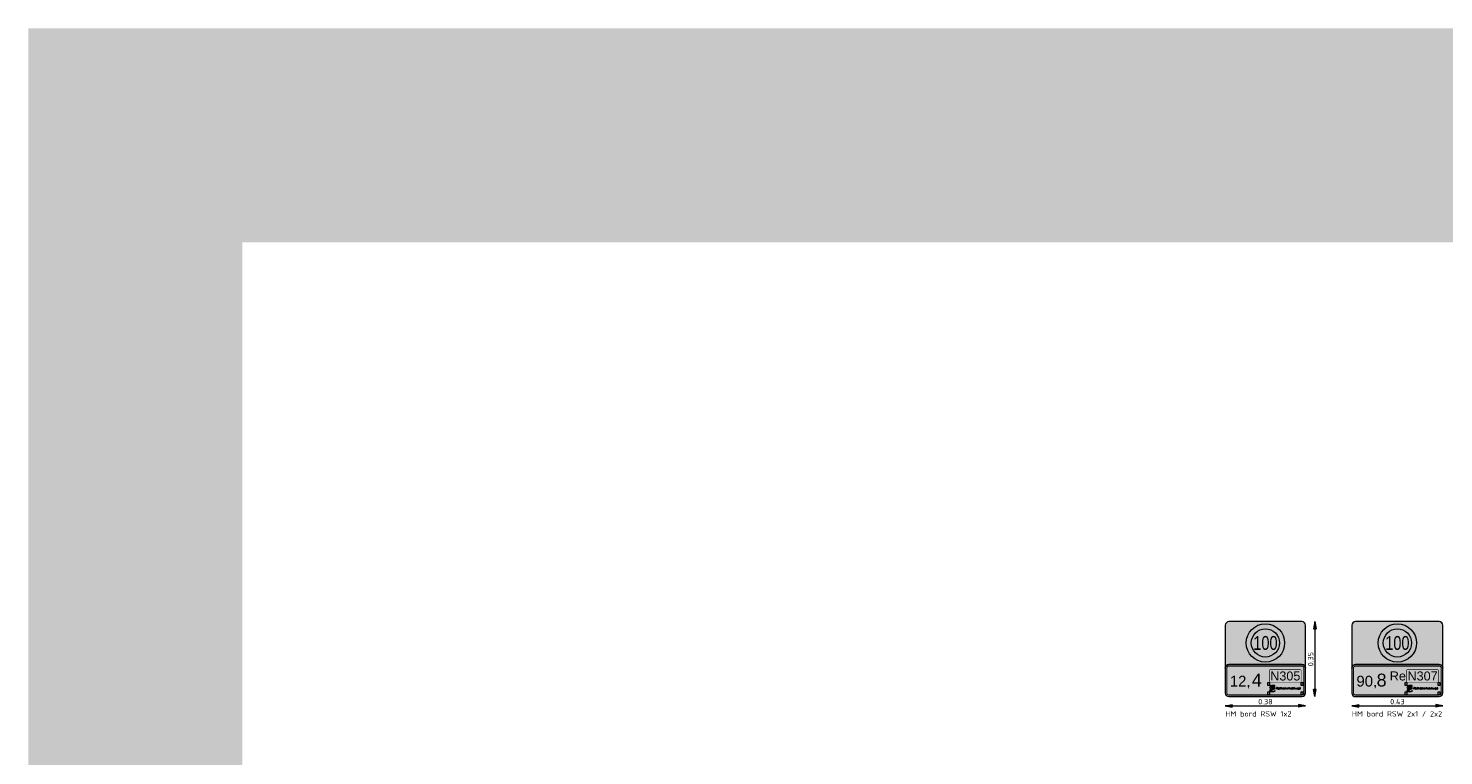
# Model space of a CAD drawing. Header units: metres. Extents: x -699 to 2316, y -1199 to 781.
# Tile 147 of 256: x -29.63 to -23.02, y -114.88 to -111.48. Entities that reach past the tile are written whole.
import ezdxf
from ezdxf.enums import TextEntityAlignment as Align

# ---------------------------------------------------------------- set-up
doc = ezdxf.new("R2010")
doc.units = ezdxf.units.M
doc.header["$PDMODE"] = 1
for name, color, linetype, lineweight, true_color in [('N-WA-VW-VERKEERSTEKEN_GEEL', 7, 'Continuous', 5, 0xf7b500), ('N-WA-VW-VERKEERSTEKEN_GROEN', 7, 'Continuous', 5, 0x008351), ('N-WA-VW-VERKEERSTEKEN_ROOD', 7, 'Continuous', 5, 0xbb1e10), ('N-WA-VW-VERKEERSTEKEN_WIT', 7, 'Continuous', 5, 0xf1f0ea), ('N-WA-VW-VERKEERSTEKEN_ZWART', 7, 'Continuous', 5, 0x2a292a)]:
    doc.layers.add(name, color=color, linetype=linetype, lineweight=lineweight, true_color=true_color)
doc.layers.add('X-XX-AL-M', color=7, linetype='Continuous', lineweight=18)
doc.layers.add('X-XX-AL-T25', color=7, linetype='Continuous', lineweight=25)
doc.layers.add('X-XX-AL-TEKENBLAD_HULPLIJN-G', color=4, linetype='Continuous', lineweight=18, plot=False)
doc.layers.add('X-XX-AL-TEKENBLAD_VIEWPORT-G', color=7, linetype='Continuous', lineweight=18, plot=False)
doc.styles.add('ARIAL', font='arial.ttf')
doc.styles.add('borden', font='arial.ttf')
doc.styles.add('NLCS-ISO', font='NLCS-ISO.ttf')
doc.styles.add('NLCS-ISO Standaard', font='NLCS-ISO.ttf')
doc.dimstyles.new('NLCS-M10-T25-Pijl-A', dxfattribs={"dimtxt": 0.025, "dimasz": 0.01875, "dimexe": 0.02, "dimexo": 0.02, "dimgap": 0.007, "dimtad": 1, "dimlfac": -1, "dimzin": 0, "dimdsep": 46, "dimtxsty": 'NLCS-ISO Standaard', "dimblk": 'Pijl', "dimblk1": 'Pijl', "dimblk2": 'Pijl', "dimcen": 2.5, "dimdle": 2, "dimclrd": 256, "dimclre": 256, "dimclrt": 256, "dimadec": 0, "dimazin": 0, "dimtfac": 1, "dimtofl": 0, "dimtmove": 0, "dimatfit": 3, "dimldrblk": 'Pijl', "dimfxl": 1, "dimtolj": 1, "dimtzin": 0, "dimlwd": 18, "dimlwe": 18, "dimarcsym": 0})

# ---------------------------------------------------------------- blocks, each defined once
blk = doc.blocks.new('Pijl')
h = blk.add_hatch(color=256)
h.paths.add_polyline_path([(0, 0), (-1.75, 0.35), (-1.75, 0)])
h.paths.add_polyline_path([(-1.75, 0), (-1.75, -0.35), (0, 0)])
for p, q in [((-1.9, 0), (0, 0)), ((0, 0), (-1.75, 0.35)), ((-1.75, 0.35), (-1.75, -0.35)), ((0, 0), (-1.75, -0.35))]:
    blk.add_line(p, q)
blk = doc.blocks.new('*D613')
at = {"layer": 'Defpoints', "color": 0, "transparency": 16777216}
for p in [(-24.0399, -114.6448), (-23.6649, -114.6448), (-23.6649, -114.6448)]:
    blk.add_point(p, dxfattribs=at)
at = {"layer": 'X-XX-AL-M', "lineweight": 18, "transparency": 16777216}
blk.add_line((-24.0212, -114.6448), (-23.6837, -114.6448), dxfattribs=at)
at = {"layer": 'X-XX-AL-M', "lineweight": 18, "transparency": 16777216, "xscale": 0.01875, "yscale": 0.01875, "zscale": 0.01875, "rotation": 180}
blk.add_blockref('Pijl', (-24.0399, -114.6448), dxfattribs=at)
at = {"layer": 'X-XX-AL-M', "lineweight": 18, "transparency": 16777216, "xscale": 0.01875, "yscale": 0.01875, "zscale": 0.01875}
blk.add_blockref('Pijl', (-23.6649, -114.6448), dxfattribs=at)
at = {"layer": 'X-XX-AL-M', "transparency": 16777216, "insert": (-23.8524, -114.6253), "char_height": 0.025, "attachment_point": 5, "style": 'NLCS-ISO Standaard'}
blk.add_mtext('\\A1;0.38', dxfattribs=at)
blk = doc.blocks.new('*D615')
at = {"layer": 'Defpoints', "color": 0, "transparency": 16777216}
for p in [(-23.4488, -114.6448), (-23.0238, -114.6448), (-23.0238, -114.6448)]:
    blk.add_point(p, dxfattribs=at)
at = {"layer": 'X-XX-AL-M', "lineweight": 18, "transparency": 16777216}
blk.add_line((-23.43, -114.6448), (-23.0425, -114.6448), dxfattribs=at)
at = {"layer": 'X-XX-AL-M', "lineweight": 18, "transparency": 16777216, "xscale": 0.01875, "yscale": 0.01875, "zscale": 0.01875, "rotation": 180}
blk.add_blockref('Pijl', (-23.4488, -114.6448), dxfattribs=at)
at = {"layer": 'X-XX-AL-M', "lineweight": 18, "transparency": 16777216, "xscale": 0.01875, "yscale": 0.01875, "zscale": 0.01875}
blk.add_blockref('Pijl', (-23.0238, -114.6448), dxfattribs=at)
at = {"layer": 'X-XX-AL-M', "transparency": 16777216, "insert": (-23.2363, -114.6253), "char_height": 0.025, "attachment_point": 5, "style": 'NLCS-ISO Standaard'}
blk.add_mtext('\\A1;0.43', dxfattribs=at)
blk = doc.blocks.new('*D632')
at = {"layer": 'Defpoints', "color": 0, "transparency": 16777216}
for p in [(-23.6218, -114.2518), (-23.6218, -114.6018), (-23.6218, -114.6018)]:
    blk.add_point(p, dxfattribs=at)
at = {"layer": 'X-XX-AL-M', "lineweight": 18, "transparency": 16777216}
blk.add_line((-23.6218, -114.2705), (-23.6218, -114.583), dxfattribs=at)
at = {"layer": 'X-XX-AL-M', "lineweight": 18, "transparency": 16777216, "xscale": 0.01875, "yscale": 0.01875, "zscale": 0.01875}
for p, rotation in [((-23.6218, -114.2518), 90), ((-23.6218, -114.6018), 270)]:
    blk.add_blockref('Pijl', p, dxfattribs=dict(at, rotation=rotation))
at = {"layer": 'X-XX-AL-M', "transparency": 16777216, "insert": (-23.6413, -114.4268), "char_height": 0.025, "attachment_point": 5, "rotation": 90, "style": 'NLCS-ISO Standaard'}
blk.add_mtext('\\A1;0.35', dxfattribs=at)
blk = doc.blocks.new('Logo_HM_PFL')
at = {"lineweight": 5}
h = blk.add_hatch(color=255, dxfattribs=at)
h.dxf.hatch_style = 1
edge = h.paths.add_edge_path(flags=16)
edge.add_spline(control_points=[(91.3, 18.2), (91.1, 18.2), (91, 18.2), (90.8, 18.2), (90.8, 18.2), (90.8, 15.9), (90.8, 15.9), (90.9, 15.9), (91.1, 15.8), (91.3, 15.8), (92, 15.8), (92.5, 16.2), (92.5, 17), (92.5, 17.8), (92.1, 18.2), (91.3, 18.2)], knot_values=[0, 0, 0, 0, 1, 1, 1, 2, 2, 2, 3, 3, 3, 4, 4, 4, 5, 5, 5, 5], degree=3, periodic=0)
edge = h.paths.add_edge_path()
edge.add_spline(control_points=[(91.2, 15.4), (90.8, 15.4), (90.5, 15.4), (90.2, 15.4), (90.2, 15.4), (90.2, 18.7), (90.2, 18.7), (90.5, 18.7), (91, 18.7), (91.4, 18.7), (92.4, 18.7), (93.1, 18.2), (93.1, 17.1), (93.1, 15.9), (92.3, 15.4), (91.2, 15.4)], knot_values=[0, 0, 0, 0, 1, 1, 1, 2, 2, 2, 3, 3, 3, 4, 4, 4, 5, 5, 5, 5], degree=3, periodic=0)
edge = h.paths.add_edge_path()
edge.add_spline(control_points=[(87.7, 15.4), (87.7, 15.4), (86.4, 17.3), (86.4, 17.3), (86.3, 17.5), (86.2, 17.8), (86.1, 18), (86.1, 18), (86, 18), (86, 18), (86.1, 17.8), (86.1, 17.5), (86.1, 17.2), (86.1, 17.2), (86.1, 15.4), (86.1, 15.4), (86.1, 15.4), (85.5, 15.4), (85.5, 15.4), (85.5, 15.4), (85.5, 18.7), (85.5, 18.7), (85.5, 18.7), (86.3, 18.7), (86.3, 18.7), (86.3, 18.7), (87.5, 16.8), (87.5, 16.8), (87.6, 16.6), (87.8, 16.3), (87.9, 16.1), (87.9, 16.1), (87.9, 16.1), (87.9, 16.1), (87.9, 16.3), (87.9, 16.7), (87.9, 17.2), (87.9, 17.2), (87.9, 18.7), (87.9, 18.7), (87.9, 18.7), (88.4, 18.7), (88.4, 18.7), (88.4, 18.7), (88.4, 15.4), (88.4, 15.4), (88.4, 15.4), (87.7, 15.4), (87.7, 15.4)], knot_values=[0, 0, 0, 0, 1, 1, 1, 2, 2, 2, 3, 3, 3, 4, 4, 4, 5, 5, 5, 6, 6, 6, 7, 7, 7, 8, 8, 8, 9, 9, 9, 10, 10, 10, 11, 11, 11, 12, 12, 12, 13, 13, 13, 14, 14, 14, 15, 15, 15, 16, 16, 16, 16], degree=3, periodic=0)
edge = h.paths.add_edge_path(flags=16)
edge.add_spline(control_points=[(82.8, 17.5), (82.7, 17.7), (82.6, 17.9), (82.6, 18.1), (82.6, 18.1), (82.6, 18.1), (82.6, 18.1), (82.5, 17.9), (82.5, 17.7), (82.4, 17.5), (82.4, 17.5), (82, 16.5), (82, 16.5), (82, 16.5), (83.2, 16.5), (83.2, 16.5), (83.2, 16.5), (82.8, 17.5), (82.8, 17.5)], knot_values=[0, 0, 0, 0, 1, 1, 1, 2, 2, 2, 3, 3, 3, 4, 4, 4, 5, 5, 5, 6, 6, 6, 6], degree=3, periodic=0)
h.paths.add_polyline_path([(83.6, 15.4), (83.3, 16.1), (81.8, 16.1), (81.6, 15.4), (81, 15.4), (82.3, 18.7), (82.9, 18.7), (84.2, 15.4)])
h.paths.add_polyline_path([(78.4, 15.4), (78.4, 18.7), (78.9, 18.7), (78.9, 15.9), (80.1, 15.9), (80.1, 15.4)])
edge = h.paths.add_edge_path(flags=16)
edge.add_spline(control_points=[(75.3, 18.2), (74.7, 18.2), (74.3, 17.8), (74.3, 17.1), (74.3, 16.4), (74.5, 15.8), (75.3, 15.8), (75.8, 15.8), (76.3, 16.2), (76.3, 17), (76.3, 17.8), (75.9, 18.2), (75.3, 18.2)], knot_values=[0, 0, 0, 0, 1, 1, 1, 2, 2, 2, 3, 3, 3, 4, 4, 4, 4], degree=3, periodic=0)
edge = h.paths.add_edge_path()
edge.add_spline(control_points=[(75.2, 15.3), (74.1, 15.3), (73.6, 16), (73.6, 17), (73.6, 18.1), (74.4, 18.7), (75.3, 18.7), (76.3, 18.7), (76.9, 18.2), (76.9, 17.1), (76.9, 16), (76.1, 15.3), (75.2, 15.3)], knot_values=[0, 0, 0, 0, 1, 1, 1, 2, 2, 2, 3, 3, 3, 4, 4, 4, 4], degree=3, periodic=0)
edge = h.paths.add_edge_path()
edge.add_spline(control_points=[(71.5, 15.4), (71.5, 15.4), (70.8, 15.4), (70.8, 15.4), (70.8, 15.4), (69.5, 18.7), (69.5, 18.7), (69.5, 18.7), (70.2, 18.7), (70.2, 18.7), (70.2, 18.7), (70.9, 16.8), (70.9, 16.8), (71, 16.6), (71.1, 16.3), (71.2, 16), (71.2, 16), (71.2, 16), (71.2, 16), (71.2, 16.3), (71.3, 16.6), (71.4, 16.8), (71.4, 16.8), (72.2, 18.7), (72.2, 18.7), (72.2, 18.7), (72.8, 18.7), (72.8, 18.7), (72.8, 18.7), (71.5, 15.4), (71.5, 15.4)], knot_values=[0, 0, 0, 0, 1, 1, 1, 2, 2, 2, 3, 3, 3, 4, 4, 4, 5, 5, 5, 6, 6, 6, 7, 7, 7, 8, 8, 8, 9, 9, 9, 10, 10, 10, 10], degree=3, periodic=0)
h.paths.add_polyline_path([(66.6, 15.4), (66.6, 18.7), (68.5, 18.7), (68.5, 18.2), (67.2, 18.2), (67.2, 17.3), (68.4, 17.3), (68.4, 16.9), (67.2, 16.9), (67.2, 15.8), (68.5, 15.8), (68.5, 15.4)])
h.paths.add_polyline_path([(63.5, 15.4), (63.5, 18.7), (64.1, 18.7), (64.1, 15.9), (65.3, 15.9), (65.3, 15.4)])
h.paths.add_polyline_path([(60.5, 19.2), (60.5, 17.8), (62, 17.8), (62, 17.3), (60.5, 17.3), (60.5, 15.4), (59.9, 15.4), (59.9, 19.7), (62.1, 19.7), (62.1, 19.2)])
h.paths.add_polyline_path([(54.6, 15.4), (54.6, 18.7), (56.4, 18.7), (56.4, 18.2), (55.1, 18.2), (55.1, 17.3), (56.4, 17.3), (56.4, 16.9), (55.1, 16.9), (55.1, 15.8), (56.4, 15.8), (56.4, 15.4)])
h.paths.add_polyline_path([(52.2, 15.4), (52.2, 18.7), (52.8, 18.7), (52.8, 15.4)])
edge = h.paths.add_edge_path()
edge.add_spline(control_points=[(49.8, 15.3), (48.8, 15.3), (48.2, 16), (48.2, 17), (48.2, 17.9), (48.7, 18.7), (50, 18.7), (50.2, 18.7), (50.5, 18.7), (50.7, 18.6), (50.7, 18.6), (50.6, 18.1), (50.6, 18.1), (50.4, 18.2), (50.1, 18.2), (49.9, 18.2), (49.2, 18.2), (48.8, 17.7), (48.8, 17), (48.8, 16.3), (49.2, 15.8), (49.9, 15.8), (50.2, 15.8), (50.5, 15.9), (50.7, 16), (50.7, 16), (50.7, 15.5), (50.7, 15.5), (50.5, 15.4), (50.1, 15.3), (49.8, 15.3)], knot_values=[0, 0, 0, 0, 1, 1, 1, 2, 2, 2, 3, 3, 3, 4, 4, 4, 5, 5, 5, 6, 6, 6, 7, 7, 7, 8, 8, 8, 9, 9, 9, 10, 10, 10, 10], degree=3, periodic=0)
edge = h.paths.add_edge_path()
edge.add_spline(control_points=[(45.9, 15.4), (45.9, 15.4), (44.7, 17.3), (44.7, 17.3), (44.6, 17.5), (44.4, 17.8), (44.3, 18), (44.3, 18), (44.3, 18), (44.3, 18), (44.3, 17.8), (44.4, 17.5), (44.4, 17.2), (44.4, 17.2), (44.4, 15.4), (44.4, 15.4), (44.4, 15.4), (43.8, 15.4), (43.8, 15.4), (43.8, 15.4), (43.8, 18.7), (43.8, 18.7), (43.8, 18.7), (44.6, 18.7), (44.6, 18.7), (44.6, 18.7), (45.8, 16.8), (45.8, 16.8), (45.9, 16.6), (46.1, 16.3), (46.2, 16.1), (46.2, 16.1), (46.2, 16.1), (46.2, 16.1), (46.2, 16.3), (46.2, 16.7), (46.2, 17.2), (46.2, 17.2), (46.2, 18.7), (46.2, 18.7), (46.2, 18.7), (46.7, 18.7), (46.7, 18.7), (46.7, 18.7), (46.7, 15.4), (46.7, 15.4), (46.7, 15.4), (45.9, 15.4), (45.9, 15.4)], knot_values=[0, 0, 0, 0, 1, 1, 1, 2, 2, 2, 3, 3, 3, 4, 4, 4, 5, 5, 5, 6, 6, 6, 7, 7, 7, 8, 8, 8, 9, 9, 9, 10, 10, 10, 11, 11, 11, 12, 12, 12, 13, 13, 13, 14, 14, 14, 15, 15, 15, 16, 16, 16, 16], degree=3, periodic=0)
h.paths.add_polyline_path([(41.4, 15.4), (41.4, 18.7), (42, 18.7), (42, 15.4)])
edge = h.paths.add_edge_path()
edge.add_spline(control_points=[(38.9, 15.4), (38.9, 15.4), (38.3, 15.4), (38.3, 15.4), (38.3, 15.4), (37, 18.7), (37, 18.7), (37, 18.7), (37.6, 18.7), (37.6, 18.7), (37.6, 18.7), (38.3, 16.8), (38.3, 16.8), (38.4, 16.6), (38.5, 16.3), (38.6, 16), (38.6, 16), (38.6, 16), (38.6, 16), (38.7, 16.3), (38.8, 16.6), (38.9, 16.8), (38.9, 16.8), (39.6, 18.7), (39.6, 18.7), (39.6, 18.7), (40.2, 18.7), (40.2, 18.7), (40.2, 18.7), (38.9, 15.4), (38.9, 15.4)], knot_values=[0, 0, 0, 0, 1, 1, 1, 2, 2, 2, 3, 3, 3, 4, 4, 4, 5, 5, 5, 6, 6, 6, 7, 7, 7, 8, 8, 8, 9, 9, 9, 10, 10, 10, 10], degree=3, periodic=0)
edge = h.paths.add_edge_path(flags=16)
edge.add_spline(control_points=[(34.5, 18.2), (33.9, 18.2), (33.5, 17.8), (33.5, 17.1), (33.5, 16.4), (33.7, 15.8), (34.5, 15.8), (35, 15.8), (35.5, 16.2), (35.5, 17), (35.5, 17.8), (35.1, 18.2), (34.5, 18.2)], knot_values=[0, 0, 0, 0, 1, 1, 1, 2, 2, 2, 3, 3, 3, 4, 4, 4, 4], degree=3, periodic=0)
edge = h.paths.add_edge_path()
edge.add_spline(control_points=[(34.4, 15.3), (33.4, 15.3), (32.9, 16), (32.9, 17), (32.9, 18.1), (33.6, 18.7), (34.5, 18.7), (35.5, 18.7), (36.1, 18.2), (36.1, 17.1), (36.1, 16), (35.4, 15.3), (34.4, 15.3)], knot_values=[0, 0, 0, 0, 1, 1, 1, 2, 2, 2, 3, 3, 3, 4, 4, 4, 4], degree=3, periodic=0)
edge = h.paths.add_edge_path(flags=16)
edge.add_spline(control_points=[(30.3, 18.3), (30.1, 18.3), (30, 18.3), (29.9, 18.2), (29.9, 18.2), (29.9, 17.2), (29.9, 17.2), (30, 17.2), (30.2, 17.2), (30.3, 17.2), (30.7, 17.2), (30.9, 17.4), (30.9, 17.8), (30.9, 18.1), (30.7, 18.3), (30.3, 18.3)], knot_values=[0, 0, 0, 0, 1, 1, 1, 2, 2, 2, 3, 3, 3, 4, 4, 4, 5, 5, 5, 5], degree=3, periodic=0)
edge = h.paths.add_edge_path()
edge.add_spline(control_points=[(31, 15.4), (31, 15.4), (30, 16.8), (30, 16.8), (30, 16.8), (29.9, 16.8), (29.9, 16.8), (29.9, 16.8), (29.9, 15.4), (29.9, 15.4), (29.9, 15.4), (29.4, 15.4), (29.4, 15.4), (29.4, 15.4), (29.4, 18.7), (29.4, 18.7), (29.6, 18.7), (29.9, 18.7), (30.3, 18.7), (31.1, 18.7), (31.6, 18.4), (31.6, 17.8), (31.6, 17.3), (31.1, 16.9), (30.6, 16.9), (30.6, 16.8), (30.7, 16.7), (30.9, 16.5), (30.9, 16.5), (31.7, 15.4), (31.7, 15.4), (31.7, 15.4), (31, 15.4), (31, 15.4)], knot_values=[0, 0, 0, 0, 1, 1, 1, 2, 2, 2, 3, 3, 3, 4, 4, 4, 5, 5, 5, 6, 6, 6, 7, 7, 7, 8, 8, 8, 9, 9, 9, 10, 10, 10, 11, 11, 11, 11], degree=3, periodic=0)
edge = h.paths.add_edge_path(flags=17)
edge.add_spline(control_points=[(26.4, 19.2), (26.2, 19.2), (26.1, 19.2), (26, 19.2), (26, 19.2), (26, 17.5), (26, 17.5), (26.1, 17.5), (26.2, 17.5), (26.3, 17.5), (27, 17.5), (27.4, 17.8), (27.4, 18.4), (27.4, 18.9), (27.1, 19.2), (26.4, 19.2)], knot_values=[0, 0, 0, 0, 1, 1, 1, 2, 2, 2, 3, 3, 3, 4, 4, 4, 5, 5, 5, 5], degree=3, periodic=0)
edge = h.paths.add_edge_path()
edge.add_spline(control_points=[(26.3, 17), (26.2, 17), (26.1, 17), (26, 17), (26, 17), (26, 15.4), (26, 15.4), (26, 15.4), (25.4, 15.4), (25.4, 15.4), (25.4, 15.4), (25.4, 19.7), (25.4, 19.7), (25.7, 19.7), (26.1, 19.7), (26.5, 19.7), (27.4, 19.7), (28, 19.2), (28, 18.4), (28, 17.6), (27.3, 17), (26.3, 17)], knot_values=[0, 0, 0, 0, 1, 1, 1, 2, 2, 2, 3, 3, 3, 4, 4, 4, 5, 5, 5, 6, 6, 6, 7, 7, 7, 7], degree=3, periodic=0)
edge = h.paths.add_edge_path()
edge.add_spline(control_points=[(12.6, 10.1), (11.9, 10.2), (11.4, 10.4), (10.8, 10.6), (10.8, 10.6), (12.3, 13.4), (12.3, 13.4), (12.3, 13.4), (14.1, 16.8), (17.9, 16.8), (18.2, 16.8), (19.2, 16.7), (19.2, 16.7), (19.2, 16.7), (19.4, 18.4), (15.8, 18.5), (12.8, 18.7), (11.5, 20.5), (10.8, 21.2), (9.9, 22.1), (7.4, 23.2), (7.2, 23.3), (6.8, 23.4), (6.6, 23.8), (6.6, 24.1), (6.6, 24.1), (6.6, 26.2), (6.6, 26.2), (6.6, 25.9), (6.8, 25.6), (7.2, 25.5), (7.4, 25.3), (10.6, 23.6), (11.5, 22.8), (12.3, 22), (13.8, 20), (16.1, 20), (16.1, 20), (16.2, 20), (16.2, 20), (17.3, 20), (19.4, 20.8), (20.5, 21.4), (20.6, 21.4), (20.9, 21.6), (21, 21.9), (21, 21.9), (21, 20.5), (21, 20.5), (21, 20.2), (20.8, 20.1), (20.5, 20), (19.9, 19.7), (18.6, 19.1), (18.6, 19.1), (18.7, 19), (18.7, 19), (18.8, 19), (20.5, 18.2), (20.6, 16.7), (20.6, 16.7), (20.6, 16.7), (20.7, 15.4), (20.7, 15.4), (20.7, 15.4), (19.3, 15.7), (18.2, 15.7), (15.1, 15.7), (13.7, 12.5), (13.7, 12.5), (13.7, 12.5), (12.6, 10.1), (12.6, 10.1)], knot_values=[0, 0, 0, 0, 1, 1, 1, 2, 2, 2, 3, 3, 3, 4, 4, 4, 5, 5, 5, 6, 6, 6, 7, 7, 7, 8, 8, 8, 9, 9, 9, 10, 10, 10, 11, 11, 11, 12, 12, 12, 13, 13, 13, 14, 14, 14, 15, 15, 15, 16, 16, 16, 17, 17, 17, 18, 18, 18, 19, 19, 19, 20, 20, 20, 21, 21, 21, 22, 22, 22, 23, 23, 23, 24, 24, 24, 24], degree=3, periodic=0)
edge = h.paths.add_edge_path(flags=17)
edge.add_spline(control_points=[(6.9, 12.9), (6.9, 12.9), (10.2, 16.1), (10.2, 16.1), (10.2, 16.1), (8.3, 16.9), (7.1, 17.4), (6.8, 17.5), (6.6, 17.8), (6.6, 18.2), (6.6, 18.2), (6.6, 19.9), (6.6, 19.9), (6.6, 19.6), (6.8, 19.3), (7.1, 19.2), (9.6, 18), (12.4, 16.5), (12.4, 16.5), (12.4, 16.5), (8.3, 11.8), (8.3, 11.8), (7.8, 12.1), (7.4, 12.5), (6.9, 12.9)], knot_values=[0, 0, 0, 0, 1, 1, 1, 2, 2, 2, 3, 3, 3, 4, 4, 4, 5, 5, 5, 6, 6, 6, 7, 7, 7, 8, 8, 8, 8], degree=3, periodic=0)
edge = h.paths.add_edge_path()
edge.add_spline(control_points=[(6.6, 9.1), (8.7, 7.5), (11, 6.6), (13.8, 6.6), (16.5, 6.6), (18.9, 7.5), (21, 9.1), (21, 9.1), (21, 11.2), (21, 11.2), (19.1, 9.3), (16.7, 8.3), (13.8, 8.3), (10.8, 8.3), (8.8, 9.3), (6.6, 11.2), (6.6, 11.2), (6.6, 9.1), (6.6, 9.1)], knot_values=[0, 0, 0, 0, 1, 1, 1, 2, 2, 2, 3, 3, 3, 4, 4, 4, 5, 5, 5, 6, 6, 6, 6], degree=3, periodic=0)
h.paths.add_polyline_path([(11.9, 23.7), (21, 23.7), (21, 25.2), (11.9, 25.2)])
at = {"color": 255, "lineweight": 5}
for points in [[(11.9, 23.7), (21, 23.7), (21, 25.2), (11.9, 25.2), (11.9, 23.7)], [(41.4, 15.4), (41.4, 18.7), (42, 18.7), (42, 15.4), (41.4, 15.4)], [(52.2, 15.4), (52.2, 18.7), (52.8, 18.7), (52.8, 15.4), (52.2, 15.4)], [(54.6, 15.4), (54.6, 18.7), (56.4, 18.7), (56.4, 18.2), (55.1, 18.2), (55.1, 17.3), (56.4, 17.3), (56.4, 16.9), (55.1, 16.9), (55.1, 15.8), (56.4, 15.8), (56.4, 15.4), (54.6, 15.4)], [(60.5, 19.2), (60.5, 17.8), (62, 17.8), (62, 17.3), (60.5, 17.3), (60.5, 15.4), (59.9, 15.4), (59.9, 19.7), (62.1, 19.7), (62.1, 19.2), (60.5, 19.2)], [(63.5, 15.4), (63.5, 18.7), (64.1, 18.7), (64.1, 15.9), (65.3, 15.9), (65.3, 15.4), (63.5, 15.4)], [(66.6, 15.4), (66.6, 18.7), (68.5, 18.7), (68.5, 18.2), (67.2, 18.2), (67.2, 17.3), (68.4, 17.3), (68.4, 16.9), (67.2, 16.9), (67.2, 15.8), (68.5, 15.8), (68.5, 15.4), (66.6, 15.4)], [(78.4, 15.4), (78.4, 18.7), (78.9, 18.7), (78.9, 15.9), (80.1, 15.9), (80.1, 15.4), (78.4, 15.4)], [(83.6, 15.4), (83.3, 16.1), (81.8, 16.1), (81.6, 15.4), (81, 15.4), (82.3, 18.7), (82.9, 18.7), (84.2, 15.4), (83.6, 15.4)]]:
    blk.add_lwpolyline(points, dxfattribs=at)
for points, knots in [([(12.6, 10.1), (11.9, 10.2), (11.4, 10.4), (10.8, 10.6), (10.8, 10.6), (12.3, 13.4), (12.3, 13.4), (12.3, 13.4), (14.1, 16.8), (17.9, 16.8), (18.2, 16.8), (19.2, 16.7), (19.2, 16.7), (19.2, 16.7), (19.4, 18.4), (15.8, 18.5), (12.8, 18.7), (11.5, 20.5), (10.8, 21.2), (9.9, 22.1), (7.4, 23.2), (7.2, 23.3), (6.8, 23.4), (6.6, 23.8), (6.6, 24.1), (6.6, 24.1), (6.6, 26.2), (6.6, 26.2), (6.6, 25.9), (6.8, 25.6), (7.2, 25.5), (7.4, 25.3), (10.6, 23.6), (11.5, 22.8), (12.3, 22), (13.8, 20), (16.1, 20), (16.1, 20), (16.2, 20), (16.2, 20), (17.3, 20), (19.4, 20.8), (20.5, 21.4), (20.6, 21.4), (20.9, 21.6), (21, 21.9), (21, 21.9), (21, 20.5), (21, 20.5), (21, 20.2), (20.8, 20.1), (20.5, 20), (19.9, 19.7), (18.6, 19.1), (18.6, 19.1), (18.7, 19), (18.7, 19), (18.8, 19), (20.5, 18.2), (20.6, 16.7), (20.6, 16.7), (20.6, 16.7), (20.7, 15.4), (20.7, 15.4), (20.7, 15.4), (19.3, 15.7), (18.2, 15.7), (15.1, 15.7), (13.7, 12.5), (13.7, 12.5), (13.7, 12.5), (12.6, 10.1), (12.6, 10.1)], [0, 0, 0, 0, 1, 1, 1, 2, 2, 2, 3, 3, 3, 4, 4, 4, 5, 5, 5, 6, 6, 6, 7, 7, 7, 8, 8, 8, 9, 9, 9, 10, 10, 10, 11, 11, 11, 12, 12, 12, 13, 13, 13, 14, 14, 14, 15, 15, 15, 16, 16, 16, 17, 17, 17, 18, 18, 18, 19, 19, 19, 20, 20, 20, 21, 21, 21, 22, 22, 22, 23, 23, 23, 24, 24, 24, 24]), ([(6.9, 12.9), (6.9, 12.9), (10.2, 16.1), (10.2, 16.1), (10.2, 16.1), (8.3, 16.9), (7.1, 17.4), (6.8, 17.5), (6.6, 17.8), (6.6, 18.2), (6.6, 18.2), (6.6, 19.9), (6.6, 19.9), (6.6, 19.6), (6.8, 19.3), (7.1, 19.2), (9.6, 18), (12.4, 16.5), (12.4, 16.5), (12.4, 16.5), (8.3, 11.8), (8.3, 11.8), (7.8, 12.1), (7.4, 12.5), (6.9, 12.9)], [0, 0, 0, 0, 1, 1, 1, 2, 2, 2, 3, 3, 3, 4, 4, 4, 5, 5, 5, 6, 6, 6, 7, 7, 7, 8, 8, 8, 8]), ([(6.6, 9.1), (8.7, 7.5), (11, 6.6), (13.8, 6.6), (16.5, 6.6), (18.9, 7.5), (21, 9.1), (21, 9.1), (21, 11.2), (21, 11.2), (19.1, 9.3), (16.7, 8.3), (13.8, 8.3), (10.8, 8.3), (8.8, 9.3), (6.6, 11.2), (6.6, 11.2), (6.6, 9.1), (6.6, 9.1)], [0, 0, 0, 0, 1, 1, 1, 2, 2, 2, 3, 3, 3, 4, 4, 4, 5, 5, 5, 6, 6, 6, 6]), ([(26.3, 17), (26.2, 17), (26.1, 17), (26, 17), (26, 17), (26, 15.4), (26, 15.4), (26, 15.4), (25.4, 15.4), (25.4, 15.4), (25.4, 15.4), (25.4, 19.7), (25.4, 19.7), (25.7, 19.7), (26.1, 19.7), (26.5, 19.7), (27.4, 19.7), (28, 19.2), (28, 18.4), (28, 17.6), (27.3, 17), (26.3, 17)], [0, 0, 0, 0, 1, 1, 1, 2, 2, 2, 3, 3, 3, 4, 4, 4, 5, 5, 5, 6, 6, 6, 7, 7, 7, 7]), ([(26.4, 19.2), (26.2, 19.2), (26.1, 19.2), (26, 19.2), (26, 19.2), (26, 17.5), (26, 17.5), (26.1, 17.5), (26.2, 17.5), (26.3, 17.5), (27, 17.5), (27.4, 17.8), (27.4, 18.4), (27.4, 18.9), (27.1, 19.2), (26.4, 19.2)], [0, 0, 0, 0, 1, 1, 1, 2, 2, 2, 3, 3, 3, 4, 4, 4, 5, 5, 5, 5]), ([(31, 15.4), (31, 15.4), (30, 16.8), (30, 16.8), (30, 16.8), (29.9, 16.8), (29.9, 16.8), (29.9, 16.8), (29.9, 15.4), (29.9, 15.4), (29.9, 15.4), (29.4, 15.4), (29.4, 15.4), (29.4, 15.4), (29.4, 18.7), (29.4, 18.7), (29.6, 18.7), (29.9, 18.7), (30.3, 18.7), (31.1, 18.7), (31.6, 18.4), (31.6, 17.8), (31.6, 17.3), (31.1, 16.9), (30.6, 16.9), (30.6, 16.8), (30.7, 16.7), (30.9, 16.5), (30.9, 16.5), (31.7, 15.4), (31.7, 15.4), (31.7, 15.4), (31, 15.4), (31, 15.4)], [0, 0, 0, 0, 1, 1, 1, 2, 2, 2, 3, 3, 3, 4, 4, 4, 5, 5, 5, 6, 6, 6, 7, 7, 7, 8, 8, 8, 9, 9, 9, 10, 10, 10, 11, 11, 11, 11]), ([(30.3, 18.3), (30.1, 18.3), (30, 18.3), (29.9, 18.2), (29.9, 18.2), (29.9, 17.2), (29.9, 17.2), (30, 17.2), (30.2, 17.2), (30.3, 17.2), (30.7, 17.2), (30.9, 17.4), (30.9, 17.8), (30.9, 18.1), (30.7, 18.3), (30.3, 18.3)], [0, 0, 0, 0, 1, 1, 1, 2, 2, 2, 3, 3, 3, 4, 4, 4, 5, 5, 5, 5]), ([(34.4, 15.3), (33.4, 15.3), (32.9, 16), (32.9, 17), (32.9, 18.1), (33.6, 18.7), (34.5, 18.7), (35.5, 18.7), (36.1, 18.2), (36.1, 17.1), (36.1, 16), (35.4, 15.3), (34.4, 15.3)], [0, 0, 0, 0, 1, 1, 1, 2, 2, 2, 3, 3, 3, 4, 4, 4, 4]), ([(34.5, 18.2), (33.9, 18.2), (33.5, 17.8), (33.5, 17.1), (33.5, 16.4), (33.7, 15.8), (34.5, 15.8), (35, 15.8), (35.5, 16.2), (35.5, 17), (35.5, 17.8), (35.1, 18.2), (34.5, 18.2)], [0, 0, 0, 0, 1, 1, 1, 2, 2, 2, 3, 3, 3, 4, 4, 4, 4]), ([(38.9, 15.4), (38.9, 15.4), (38.3, 15.4), (38.3, 15.4), (38.3, 15.4), (37, 18.7), (37, 18.7), (37, 18.7), (37.6, 18.7), (37.6, 18.7), (37.6, 18.7), (38.3, 16.8), (38.3, 16.8), (38.4, 16.6), (38.5, 16.3), (38.6, 16), (38.6, 16), (38.6, 16), (38.6, 16), (38.7, 16.3), (38.8, 16.6), (38.9, 16.8), (38.9, 16.8), (39.6, 18.7), (39.6, 18.7), (39.6, 18.7), (40.2, 18.7), (40.2, 18.7), (40.2, 18.7), (38.9, 15.4), (38.9, 15.4)], [0, 0, 0, 0, 1, 1, 1, 2, 2, 2, 3, 3, 3, 4, 4, 4, 5, 5, 5, 6, 6, 6, 7, 7, 7, 8, 8, 8, 9, 9, 9, 10, 10, 10, 10]), ([(45.9, 15.4), (45.9, 15.4), (44.7, 17.3), (44.7, 17.3), (44.6, 17.5), (44.4, 17.8), (44.3, 18), (44.3, 18), (44.3, 18), (44.3, 18), (44.3, 17.8), (44.4, 17.5), (44.4, 17.2), (44.4, 17.2), (44.4, 15.4), (44.4, 15.4), (44.4, 15.4), (43.8, 15.4), (43.8, 15.4), (43.8, 15.4), (43.8, 18.7), (43.8, 18.7), (43.8, 18.7), (44.6, 18.7), (44.6, 18.7), (44.6, 18.7), (45.8, 16.8), (45.8, 16.8), (45.9, 16.6), (46.1, 16.3), (46.2, 16.1), (46.2, 16.1), (46.2, 16.1), (46.2, 16.1), (46.2, 16.3), (46.2, 16.7), (46.2, 17.2), (46.2, 17.2), (46.2, 18.7), (46.2, 18.7), (46.2, 18.7), (46.7, 18.7), (46.7, 18.7), (46.7, 18.7), (46.7, 15.4), (46.7, 15.4), (46.7, 15.4), (45.9, 15.4), (45.9, 15.4)], [0, 0, 0, 0, 1, 1, 1, 2, 2, 2, 3, 3, 3, 4, 4, 4, 5, 5, 5, 6, 6, 6, 7, 7, 7, 8, 8, 8, 9, 9, 9, 10, 10, 10, 11, 11, 11, 12, 12, 12, 13, 13, 13, 14, 14, 14, 15, 15, 15, 16, 16, 16, 16]), ([(49.8, 15.3), (48.8, 15.3), (48.2, 16), (48.2, 17), (48.2, 17.9), (48.7, 18.7), (50, 18.7), (50.2, 18.7), (50.5, 18.7), (50.7, 18.6), (50.7, 18.6), (50.6, 18.1), (50.6, 18.1), (50.4, 18.2), (50.1, 18.2), (49.9, 18.2), (49.2, 18.2), (48.8, 17.7), (48.8, 17), (48.8, 16.3), (49.2, 15.8), (49.9, 15.8), (50.2, 15.8), (50.5, 15.9), (50.7, 16), (50.7, 16), (50.7, 15.5), (50.7, 15.5), (50.5, 15.4), (50.1, 15.3), (49.8, 15.3)], [0, 0, 0, 0, 1, 1, 1, 2, 2, 2, 3, 3, 3, 4, 4, 4, 5, 5, 5, 6, 6, 6, 7, 7, 7, 8, 8, 8, 9, 9, 9, 10, 10, 10, 10]), ([(71.5, 15.4), (71.5, 15.4), (70.8, 15.4), (70.8, 15.4), (70.8, 15.4), (69.5, 18.7), (69.5, 18.7), (69.5, 18.7), (70.2, 18.7), (70.2, 18.7), (70.2, 18.7), (70.9, 16.8), (70.9, 16.8), (71, 16.6), (71.1, 16.3), (71.2, 16), (71.2, 16), (71.2, 16), (71.2, 16), (71.2, 16.3), (71.3, 16.6), (71.4, 16.8), (71.4, 16.8), (72.2, 18.7), (72.2, 18.7), (72.2, 18.7), (72.8, 18.7), (72.8, 18.7), (72.8, 18.7), (71.5, 15.4), (71.5, 15.4)], [0, 0, 0, 0, 1, 1, 1, 2, 2, 2, 3, 3, 3, 4, 4, 4, 5, 5, 5, 6, 6, 6, 7, 7, 7, 8, 8, 8, 9, 9, 9, 10, 10, 10, 10]), ([(75.2, 15.3), (74.1, 15.3), (73.6, 16), (73.6, 17), (73.6, 18.1), (74.4, 18.7), (75.3, 18.7), (76.3, 18.7), (76.9, 18.2), (76.9, 17.1), (76.9, 16), (76.1, 15.3), (75.2, 15.3)], [0, 0, 0, 0, 1, 1, 1, 2, 2, 2, 3, 3, 3, 4, 4, 4, 4]), ([(75.3, 18.2), (74.7, 18.2), (74.3, 17.8), (74.3, 17.1), (74.3, 16.4), (74.5, 15.8), (75.3, 15.8), (75.8, 15.8), (76.3, 16.2), (76.3, 17), (76.3, 17.8), (75.9, 18.2), (75.3, 18.2)], [0, 0, 0, 0, 1, 1, 1, 2, 2, 2, 3, 3, 3, 4, 4, 4, 4]), ([(82.8, 17.5), (82.7, 17.7), (82.6, 17.9), (82.6, 18.1), (82.6, 18.1), (82.6, 18.1), (82.6, 18.1), (82.5, 17.9), (82.5, 17.7), (82.4, 17.5), (82.4, 17.5), (82, 16.5), (82, 16.5), (82, 16.5), (83.2, 16.5), (83.2, 16.5), (83.2, 16.5), (82.8, 17.5), (82.8, 17.5)], [0, 0, 0, 0, 1, 1, 1, 2, 2, 2, 3, 3, 3, 4, 4, 4, 5, 5, 5, 6, 6, 6, 6]), ([(87.7, 15.4), (87.7, 15.4), (86.4, 17.3), (86.4, 17.3), (86.3, 17.5), (86.2, 17.8), (86.1, 18), (86.1, 18), (86, 18), (86, 18), (86.1, 17.8), (86.1, 17.5), (86.1, 17.2), (86.1, 17.2), (86.1, 15.4), (86.1, 15.4), (86.1, 15.4), (85.5, 15.4), (85.5, 15.4), (85.5, 15.4), (85.5, 18.7), (85.5, 18.7), (85.5, 18.7), (86.3, 18.7), (86.3, 18.7), (86.3, 18.7), (87.5, 16.8), (87.5, 16.8), (87.6, 16.6), (87.8, 16.3), (87.9, 16.1), (87.9, 16.1), (87.9, 16.1), (87.9, 16.1), (87.9, 16.3), (87.9, 16.7), (87.9, 17.2), (87.9, 17.2), (87.9, 18.7), (87.9, 18.7), (87.9, 18.7), (88.4, 18.7), (88.4, 18.7), (88.4, 18.7), (88.4, 15.4), (88.4, 15.4), (88.4, 15.4), (87.7, 15.4), (87.7, 15.4)], [0, 0, 0, 0, 1, 1, 1, 2, 2, 2, 3, 3, 3, 4, 4, 4, 5, 5, 5, 6, 6, 6, 7, 7, 7, 8, 8, 8, 9, 9, 9, 10, 10, 10, 11, 11, 11, 12, 12, 12, 13, 13, 13, 14, 14, 14, 15, 15, 15, 16, 16, 16, 16]), ([(91.2, 15.4), (90.8, 15.4), (90.5, 15.4), (90.2, 15.4), (90.2, 15.4), (90.2, 18.7), (90.2, 18.7), (90.5, 18.7), (91, 18.7), (91.4, 18.7), (92.4, 18.7), (93.1, 18.2), (93.1, 17.1), (93.1, 15.9), (92.3, 15.4), (91.2, 15.4)], [0, 0, 0, 0, 1, 1, 1, 2, 2, 2, 3, 3, 3, 4, 4, 4, 5, 5, 5, 5]), ([(91.3, 18.2), (91.1, 18.2), (91, 18.2), (90.8, 18.2), (90.8, 18.2), (90.8, 15.9), (90.8, 15.9), (90.9, 15.9), (91.1, 15.8), (91.3, 15.8), (92, 15.8), (92.5, 16.2), (92.5, 17), (92.5, 17.8), (92.1, 18.2), (91.3, 18.2)], [0, 0, 0, 0, 1, 1, 1, 2, 2, 2, 3, 3, 3, 4, 4, 4, 5, 5, 5, 5])]:
    blk.add_open_spline(points, degree=3, knots=knots, dxfattribs=at)
at = {"layer": 'X-XX-AL-TEKENBLAD_HULPLIJN-G'}
for points in [[(0, 26.2), (6.6, 26.2), (6.6, 32.8), (0, 32.8), (0, 26.2)], [(0, 0), (6.6, 0), (6.6, 6.6), (0, 6.6), (0, 0)], [(93.4, 26.2), (99.9, 26.2), (99.9, 32.8), (93.4, 32.8), (93.4, 26.2)], [(93.4, 0), (99.9, 0), (99.9, 6.6), (93.4, 6.6), (93.4, 0)]]:
    blk.add_lwpolyline(points, dxfattribs=at)

msp = doc.modelspace()

# ---------------------------------------------------------------- hatches: boundary and pattern name
at = {"layer": 'N-WA-VW-VERKEERSTEKEN_GEEL'}
h = msp.add_hatch(color=256, dxfattribs=at)
edge = h.paths.add_edge_path()
edge.add_line((-23.8299, -114.5362), (-23.6902, -114.5362))
edge.add_arc((-23.6902, -114.532), 0.00422, 270, 360)
edge.add_line((-23.686, -114.532), (-23.686, -114.48))
edge.add_arc((-23.6902, -114.48), 0.00422, 0, 90)
edge.add_line((-23.6902, -114.4758), (-23.8299, -114.4758))
edge.add_arc((-23.8299, -114.48), 0.00422, 90, 180)
edge.add_line((-23.8342, -114.48), (-23.8342, -114.532))
edge.add_arc((-23.8299, -114.532), 0.00422, 180, 270)
h = msp.add_hatch(color=256, dxfattribs=at)
edge = h.paths.add_edge_path()
edge.add_line((-23.1888, -114.5362), (-23.0491, -114.5362))
edge.add_arc((-23.0491, -114.532), 0.00422, 270, 360)
edge.add_line((-23.0449, -114.532), (-23.0449, -114.48))
edge.add_arc((-23.0491, -114.48), 0.00422, 0, 90)
edge.add_line((-23.0491, -114.4758), (-23.1888, -114.4758))
edge.add_arc((-23.1888, -114.48), 0.00422, 90, 180)
edge.add_line((-23.193, -114.48), (-23.193, -114.532))
edge.add_arc((-23.1888, -114.532), 0.00422, 180, 270)
at = {"layer": 'N-WA-VW-VERKEERSTEKEN_GROEN'}
h = msp.add_hatch(color=256, dxfattribs=at)
edge = h.paths.add_edge_path()
edge.add_arc((-23.6818, -114.4687), 0.0169, 0, 90)
edge.add_line((-23.6818, -114.4518), (-24.023, -114.4518))
edge.add_arc((-24.023, -114.4687), 0.0169, 90, 180)
edge.add_line((-24.0399, -114.4687), (-24.0399, -114.5848))
edge.add_arc((-24.023, -114.5848), 0.0169, 180, 270)
edge.add_line((-24.023, -114.6018), (-23.6818, -114.6018))
edge.add_arc((-23.6818, -114.5848), 0.0169, 270, 360)
edge.add_line((-23.6649, -114.5848), (-23.6649, -114.4687))
edge = h.paths.add_edge_path(flags=16)
edge.add_line((-23.8299, -114.5362), (-23.6902, -114.5362))
edge.add_arc((-23.6902, -114.532), 0.00422, 270, 360)
edge.add_line((-23.686, -114.532), (-23.686, -114.48))
edge.add_arc((-23.6902, -114.48), 0.00422, 0, 90)
edge.add_line((-23.6902, -114.4758), (-23.8299, -114.4758))
edge.add_arc((-23.8299, -114.48), 0.00422, 90, 180)
edge.add_line((-23.8342, -114.48), (-23.8342, -114.532))
edge.add_arc((-23.8299, -114.532), 0.00422, 180, 270)
h = msp.add_hatch(color=256, dxfattribs=at)
edge = h.paths.add_edge_path()
edge.add_arc((-23.0407, -114.4687), 0.0169, 0, 90)
edge.add_line((-23.0407, -114.4518), (-23.4318, -114.4518))
edge.add_arc((-23.4318, -114.4687), 0.0169, 90, 180)
edge.add_line((-23.4488, -114.4687), (-23.4488, -114.5848))
edge.add_arc((-23.4318, -114.5848), 0.0169, 180, 270)
edge.add_line((-23.4318, -114.6018), (-23.0407, -114.6018))
edge.add_arc((-23.0407, -114.5848), 0.0169, 270, 360)
edge.add_line((-23.0238, -114.5848), (-23.0238, -114.4687))
edge = h.paths.add_edge_path(flags=16)
edge.add_line((-23.1888, -114.5362), (-23.0491, -114.5362))
edge.add_arc((-23.0491, -114.532), 0.00422, 270, 360)
edge.add_line((-23.0449, -114.532), (-23.0449, -114.48))
edge.add_arc((-23.0491, -114.48), 0.00422, 0, 90)
edge.add_line((-23.0491, -114.4758), (-23.1888, -114.4758))
edge.add_arc((-23.1888, -114.48), 0.00422, 90, 180)
edge.add_line((-23.193, -114.48), (-23.193, -114.532))
edge.add_arc((-23.1888, -114.532), 0.00422, 180, 270)
at = {"layer": 'N-WA-VW-VERKEERSTEKEN_ROOD'}
h = msp.add_hatch(color=256, dxfattribs=at)
edge = h.paths.add_edge_path()
edge.add_arc((-23.8524, -114.3512), 0.0897, 0, 360)
edge = h.paths.add_edge_path(flags=17)
edge.add_arc((-23.8524, -114.3512), 0.0659, 0, 360)
h = msp.add_hatch(color=256, dxfattribs=at)
edge = h.paths.add_edge_path()
edge.add_arc((-23.2363, -114.3512), 0.0897, 0, 360)
edge = h.paths.add_edge_path(flags=17)
edge.add_arc((-23.2363, -114.3512), 0.0659, 0, 360)
at = {"layer": 'N-WA-VW-VERKEERSTEKEN_WIT'}
h = msp.add_hatch(color=256, dxfattribs=at)
edge = h.paths.add_edge_path()
edge.add_arc((-23.8524, -114.3512), 0.0659, 0, 360)
h = msp.add_hatch(color=256, dxfattribs=at)
edge = h.paths.add_edge_path()
edge.add_arc((-23.2363, -114.3512), 0.0659, 0, 360)
at = {"layer": 'N-WA-VW-VERKEERSTEKEN_ZWART'}
h = msp.add_hatch(color=256, dxfattribs=at)
edge = h.paths.add_edge_path()
edge.add_arc((-23.6818, -114.2687), 0.0169, 360, 450)
edge.add_line((-23.6818, -114.2518), (-24.023, -114.2518))
edge.add_arc((-24.023, -114.2687), 0.0169, 90, 180)
edge.add_line((-24.0399, -114.2687), (-24.0399, -114.4687))
edge.add_arc((-24.023, -114.4687), 0.0169, 90, 180, ccw=False)
edge.add_line((-24.023, -114.4518), (-23.6818, -114.4518))
edge.add_arc((-23.6818, -114.4687), 0.0169, 0, 90, ccw=False)
edge.add_line((-23.6649, -114.4687), (-23.6649, -114.2687))
h = msp.add_hatch(color=256, dxfattribs=at)
edge = h.paths.add_edge_path()
edge.add_arc((-23.0407, -114.2687), 0.0169, 360, 450)
edge.add_line((-23.0407, -114.2518), (-23.4318, -114.2518))
edge.add_arc((-23.4318, -114.2687), 0.0169, 90, 180)
edge.add_line((-23.4488, -114.2687), (-23.4488, -114.4687))
edge.add_arc((-23.4318, -114.4687), 0.0169, 90, 180, ccw=False)
edge.add_line((-23.4318, -114.4518), (-23.0407, -114.4518))
edge.add_arc((-23.0407, -114.4687), 0.0169, 0, 90, ccw=False)
edge.add_line((-23.0238, -114.4687), (-23.0238, -114.2687))

# ---------------------------------------------------------------- linework, layer by layer
at = {"layer": 'N-WA-VW-VERKEERSTEKEN_ROOD'}
for centre, radius in [((-23.8524, -114.3512), 0.0897), ((-23.2363, -114.3512), 0.0897), ((-23.8524, -114.3512), 0.0659), ((-23.2363, -114.3512), 0.0659)]:
    msp.add_circle(centre, radius, dxfattribs=at)
at = {"layer": 'N-WA-VW-VERKEERSTEKEN_WIT', "const_width": 0.00472}
for points in [[(-24.023, -114.5943), (-23.6818, -114.5943, 0.414214), (-23.6724, -114.5848), (-23.6724, -114.4687, 0.414214), (-23.6818, -114.4593), (-24.023, -114.4593, 0.414214), (-24.0324, -114.4687), (-24.0324, -114.5848, 0.414214)], [(-23.4318, -114.5943), (-23.0407, -114.5943, 0.414214), (-23.0313, -114.5848), (-23.0313, -114.4687, 0.414214), (-23.0407, -114.4593), (-23.4318, -114.4593, 0.414214), (-23.4413, -114.4687), (-23.4413, -114.5848, 0.414214)]]:
    msp.add_lwpolyline(points, format="xyb", close=True, dxfattribs=at)
at = {"layer": 'N-WA-VW-VERKEERSTEKEN_ZWART', "flags": 128}
for points in [[(-23.6649, -114.2687, 0.414214), (-23.6818, -114.2518), (-24.023, -114.2518, 0.414214), (-24.0399, -114.2687), (-24.0399, -114.4687, -0.414214), (-24.023, -114.4518), (-23.6818, -114.4518, -0.414214), (-23.6649, -114.4687)], [(-23.0238, -114.2687, 0.414214), (-23.0407, -114.2518), (-23.4318, -114.2518, 0.414214), (-23.4488, -114.2687), (-23.4488, -114.4687, -0.414214), (-23.4318, -114.4518), (-23.0407, -114.4518, -0.414214), (-23.0238, -114.4687)]]:
    msp.add_lwpolyline(points, format="xyb", close=True, dxfattribs=at)
at = {"layer": 'N-WA-VW-VERKEERSTEKEN_ZWART'}
for points in [[(-23.6649, -114.4687, 0.414214), (-23.6818, -114.4518), (-24.023, -114.4518, 0.414214), (-24.0399, -114.4687), (-24.0399, -114.5848, 0.414214), (-24.023, -114.6018), (-23.6818, -114.6018, 0.414214), (-23.6649, -114.5848)], [(-23.0238, -114.4687, 0.414214), (-23.0407, -114.4518), (-23.4318, -114.4518, 0.414214), (-23.4488, -114.4687), (-23.4488, -114.5848, 0.414214), (-23.4318, -114.6018), (-23.0407, -114.6018, 0.414214), (-23.0238, -114.5848)]]:
    msp.add_lwpolyline(points, format="xyb", close=True, dxfattribs=at)
at = {"layer": 'N-WA-VW-VERKEERSTEKEN_ZWART', "const_width": 0.00211}
for points in [[(-23.8299, -114.5362), (-23.6902, -114.5362, 0.414214), (-23.686, -114.532), (-23.686, -114.48, 0.414214), (-23.6902, -114.4758), (-23.8299, -114.4758, 0.414214), (-23.8342, -114.48), (-23.8342, -114.532, 0.414214)], [(-23.1888, -114.5362), (-23.0491, -114.5362, 0.414214), (-23.0449, -114.532), (-23.0449, -114.48, 0.414214), (-23.0491, -114.4758), (-23.1888, -114.4758, 0.414214), (-23.193, -114.48), (-23.193, -114.532, 0.414214)]]:
    msp.add_lwpolyline(points, format="xyb", close=True, dxfattribs=at)
at = {"layer": 'X-XX-AL-TEKENBLAD_VIEWPORT-G', "color": 3, "const_width": 1}
msp.add_lwpolyline([(-29.129, -111.9809), (-10.526, -111.9809), (-10.526, -124.7022), (-29.129, -124.7022)], close=True, dxfattribs=at)

# ---------------------------------------------------------------- block references
at = {"xscale": 0.00166397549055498, "yscale": 0.00166397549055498, "zscale": 0.00166397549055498}
for p in [(-23.8432, -114.592), (-23.2021, -114.592)]:
    msp.add_blockref('Logo_HM_PFL', p, dxfattribs=at)

# ---------------------------------------------------------------- texts
at = {"layer": 'N-WA-VW-VERKEERSTEKEN_WIT', "style": 'ARIAL'}
for s, height, p in [('12,', 0.05, (-24.0188, -114.5546)), ('4', 0.06, (-23.9161, -114.5546)), ('90,', 0.05, (-23.4276, -114.5546)), ('8', 0.06, (-23.3332, -114.5546)), ('Re', 0.04217, (-23.2717, -114.5264))]:
    msp.add_text(s, height=height, dxfattribs=at).set_placement(p)
at = {"layer": 'N-WA-VW-VERKEERSTEKEN_ZWART', "style": 'ARIAL'}
for s, p in [('N305', (-23.8301, -114.5264)), ('N307', (-23.189, -114.5264))]:
    msp.add_text(s, height=0.04217, dxfattribs=at).set_placement(p)
at = {"layer": 'N-WA-VW-VERKEERSTEKEN_ZWART', "style": 'borden', "width": 0.75}
for p in [(-23.8524, -114.3512), (-23.2363, -114.3512)]:
    msp.add_attdef('100', text='100', height=0.0647, rotation=360, dxfattribs=at).set_placement(p, align=Align.MIDDLE_CENTER)
at = {"layer": 'X-XX-AL-T25', "style": 'NLCS-ISO'}
for s, p in [('HM bord RSW 1x2', (-24.0399, -114.6948)), ('HM bord RSW 2x1 / 2x2', (-23.4488, -114.6948))]:
    msp.add_text(s, height=0.025, dxfattribs=at).set_placement(p)

# ---------------------------------------------------------------- dimensions: what is measured, and where the dimension line sits
at = {"layer": 'X-XX-AL-M'}
dim = msp.add_linear_dim(base=(-23.6218, -114.6018), p1=(-23.6218, -114.2518), p2=(-23.6218, -114.6018), angle=90, dimstyle='NLCS-M10-T25-Pijl-A', dxfattribs=at)
dim.commit()
dim.dimension.update_dxf_attribs({"geometry": '*D632', "text_midpoint": (-23.6413, -114.4268)})
for base, p1, p2, picture, middle in [((-23.6649169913, -114.6448483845), (-24.0399169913, -114.6448483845), (-23.6649169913, -114.6448483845), '*D613', (-23.8524169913, -114.6253483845)), ((-23.0237776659, -114.6448483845), (-23.4487776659, -114.6448483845), (-23.0237776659, -114.6448483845), '*D615', (-23.2362776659, -114.6253483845))]:
    dim = msp.add_linear_dim(base=base, p1=p1, p2=p2, dimstyle='NLCS-M10-T25-Pijl-A', dxfattribs=at)
    dim.commit()
    dim.dimension.update_dxf_attribs({"geometry": picture, "text_midpoint": middle})

doc.saveas('drawing.dxf')
